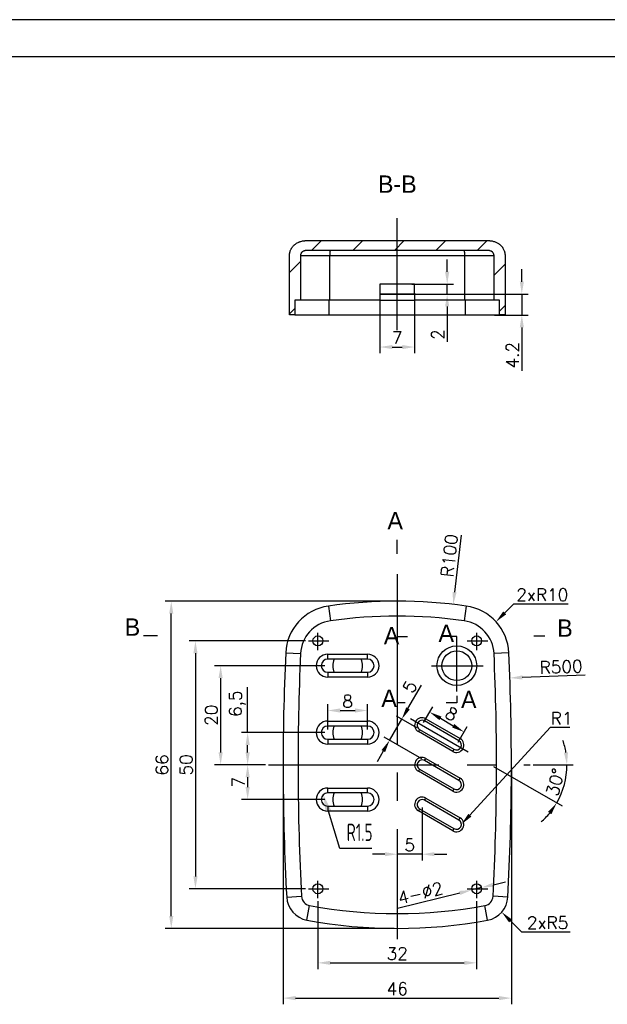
# Model space of a CAD drawing. Header units: millimetres. Extents: x 2231 to 2679, y -254 to 427.
# Tile 3 of 19: x 2352 to 2470, y -137 to 61. Entities that reach past the tile are written whole.
import ezdxf

# ---------------------------------------------------------------- set-up
doc = ezdxf.new("R2010")
doc.units = ezdxf.units.MM
doc.header["$LTSCALE"] = 1.8
doc.header["$MEASUREMENT"] = 0
doc.linetypes.add('CENTER2', pattern=[28.575, 19.05, -3.175, 3.175, -3.175])
for name, color, linetype in [('1轮廓实线层', 7, 'Continuous'), ('2细线层', 4, 'Continuous'), ('3中心线层', 1, 'CENTER2'), ('7标注层', 4, 'Continuous')]:
    doc.layers.add(name, color=color, linetype=linetype)
doc.layers.add('符号 (ISO)', color=7, linetype='Continuous', lineweight=25)
doc.styles.add('PC_TEXTSTYLE', font='ISOCP.SHX', dxfattribs={"width": 0.707, "bigfont": 'GBCBIG.SHX'})
doc.styles.get("Standard").update_dxf_attribs({"font": 'txt.shx'})
doc.styles.add('标签文本 (ISO)', font='txt')
doc.dimstyles.new('GB_RADIAL', dxfattribs={"dimtxt": 3.5, "dimasz": 3.5, "dimexe": 1, "dimexo": 0, "dimgap": 1.5, "dimtad": 1, "dimjust": 4, "dimdsep": 46, "dimtxsty": 'PC_TEXTSTYLE', "dimcen": 0, "dimclrd": 256, "dimclrt": 3, "dimadec": 0, "dimazin": 2, "dimtp": 0.1, "dimtm": 0.1, "dimtfac": 0.71, "dimtdec": 3, "dimtmove": 0, "dimatfit": 2, "dimfxl": 1, "dimtfill": 1, "dimarcsym": 0})
doc.dimstyles.new('ISO-25', dxfattribs={"dimtxt": 2.5, "dimasz": 2.5, "dimexe": 1.25, "dimexo": 0.625, "dimtad": 1, "dimtxsty": 'Standard', "dimcen": 2.5, "dimadec": 0, "dimazin": 0, "dimtfac": 1, "dimtmove": 0, "dimatfit": 3, "dimfxl": 1, "dimarcsym": 0})

# ---------------------------------------------------------------- blocks, each defined once
blk = doc.blocks.new('*D38')
at = {"layer": '7标注层', "color": 0, "lineweight": -2}
for p, q in [((2412.09, -116.48), (2412.09, -130.18)), ((2444.09, -116.48), (2444.09, -130.18)), ((2414.59, -128.93), (2441.59, -128.93))]:
    blk.add_line(p, q, dxfattribs=at)
at = {"layer": '7标注层', "color": 0}
for points in [[(2414.59, -128.51), (2414.59, -129.34), (2412.09, -128.93)], [(2441.59, -129.34), (2441.59, -128.51), (2444.09, -128.93)]]:
    blk.add_solid(points, dxfattribs=at)
at = {"layer": 'Defpoints', "color": 0}
for p in [(2412.09, -115.86), (2444.09, -115.86), (2444.09, -128.93)]:
    blk.add_point(p, dxfattribs=at)
at = {"layer": '7标注层', "color": 0, "insert": (2428.09, -127.05), "char_height": 2.5, "attachment_point": 5}
blk.add_mtext('32', dxfattribs=at)
blk = doc.blocks.new('*D39')
at = {"layer": '7标注层', "color": 0, "lineweight": -2}
for p, q in [((2405.09, -89.62), (2405.09, -137.29)), ((2451.09, -89.62), (2451.09, -137.29)), ((2407.59, -136.04), (2448.59, -136.04))]:
    blk.add_line(p, q, dxfattribs=at)
at = {"layer": '7标注层', "color": 0}
for points in [[(2407.59, -135.62), (2407.59, -136.46), (2405.09, -136.04)], [(2448.59, -136.46), (2448.59, -135.62), (2451.09, -136.04)]]:
    blk.add_solid(points, dxfattribs=at)
at = {"layer": 'Defpoints', "color": 0}
for p in [(2405.09, -88.99), (2451.09, -88.99), (2451.09, -136.04)]:
    blk.add_point(p, dxfattribs=at)
at = {"layer": '7标注层', "color": 0, "insert": (2428.09, -134.17), "char_height": 2.5, "attachment_point": 5}
blk.add_mtext('46', dxfattribs=at)
blk = doc.blocks.new('*D40')
at = {"layer": '7标注层', "color": 0, "lineweight": -2}
for p, q in [((2451.49, -56.56), (2449.74, -58.35)), ((2462.53, -56.56), (2451.49, -56.56))]:
    blk.add_line(p, q, dxfattribs=at)
at = {"layer": '7标注层', "color": 0}
blk.add_solid([(2449.44, -58.06), (2450.04, -58.64), (2447.99, -60.13)], dxfattribs=at)
at = {"layer": 'Defpoints', "color": 0}
for p in [(2447.99, -60.13), (2440.99, -67.27)]:
    blk.add_point(p, dxfattribs=at)
at = {"layer": '7标注层', "color": 0, "insert": (2457.32, -54.69), "char_height": 2.5, "attachment_point": 5}
blk.add_mtext('2xR10', dxfattribs=at)
blk = doc.blocks.new('*D41')
at = {"layer": '7标注层', "color": 0, "lineweight": -2}
for p, q in [((2453.17, -122.73), (2450.91, -120.47)), ((2462.96, -122.73), (2453.17, -122.73))]:
    blk.add_line(p, q, dxfattribs=at)
at = {"layer": '7标注层', "color": 0}
blk.add_solid([(2451.21, -120.18), (2450.62, -120.77), (2449.15, -118.7)], dxfattribs=at)
at = {"layer": 'Defpoints', "color": 0}
for p in [(2445.62, -115.18), (2449.15, -118.7)]:
    blk.add_point(p, dxfattribs=at)
at = {"layer": '7标注层', "color": 0, "insert": (2458.38, -120.85), "char_height": 2.5, "attachment_point": 5}
blk.add_mtext('2xR5', dxfattribs=at)
blk = doc.blocks.new('*D42')
at = {"layer": '7标注层', "lineweight": -2}
for p, q in [((2416.52, -105.85), (2414.21, -98.34)), ((2422.97, -105.85), (2416.52, -105.85))]:
    blk.add_line(p, q, dxfattribs=at)
at = {"layer": '7标注层'}
blk.add_solid([(2414.76, -98.17), (2413.65, -98.51), (2413.18, -94.99)], dxfattribs=at)
at = {"layer": 'Defpoints', "color": 0}
for p in [(2413.18, -94.99), (2413.6, -96.37)]:
    blk.add_point(p, dxfattribs=at)
at = {"layer": '7标注层', "color": 3, "insert": (2420.5, -102.6), "char_height": 3.5, "attachment_point": 5, "style": 'PC_TEXTSTYLE', "bg_fill": 3, "box_fill_scale": 1.25, "bg_fill_color": 257, "bg_fill_transparency": 0}
blk.add_mtext('R1.5', dxfattribs=at)
blk = doc.blocks.new('*D43')
at = {"layer": '7标注层', "color": 0, "lineweight": -2}
for p, q in [((2458.92, -81.48), (2442.71, -99.15)), ((2462.88, -81.48), (2458.92, -81.48))]:
    blk.add_line(p, q, dxfattribs=at)
at = {"layer": '7标注层', "color": 0}
blk.add_solid([(2442.41, -98.87), (2443.02, -99.43), (2441.02, -100.99)], dxfattribs=at)
at = {"layer": 'Defpoints', "color": 0}
for p in [(2441.02, -100.99), (2440.35, -101.73)]:
    blk.add_point(p, dxfattribs=at)
at = {"layer": '7标注层', "color": 0, "insert": (2461.22, -79.61), "char_height": 2.5, "attachment_point": 5}
blk.add_mtext('R1', dxfattribs=at)
blk = doc.blocks.new('*D44')
at = {"layer": '7标注层', "color": 0, "lineweight": -2}
for p, q in [((2414.1, -81.87), (2414.1, -76.78)), ((2422.09, -81.87), (2422.09, -76.78)), ((2416.6, -78.03), (2419.59, -78.03))]:
    blk.add_line(p, q, dxfattribs=at)
at = {"layer": '7标注层', "color": 0}
for points in [[(2416.6, -77.61), (2416.6, -78.45), (2414.1, -78.03)], [(2419.59, -78.45), (2419.59, -77.61), (2422.09, -78.03)]]:
    blk.add_solid(points, dxfattribs=at)
at = {"layer": 'Defpoints', "color": 0}
for p in [(2422.09, -78.03), (2414.1, -82.49), (2422.09, -82.49)]:
    blk.add_point(p, dxfattribs=at)
at = {"layer": '7标注层', "color": 0, "insert": (2418.09, -76.16), "char_height": 2.5, "attachment_point": 5}
blk.add_mtext('8', dxfattribs=at)
blk = doc.blocks.new('*D45')
at = {"layer": '7标注层', "color": 0, "lineweight": -2}
for p, q in [((2413.47, -68.99), (2391.25, -68.99)), ((2392.5, -71.49), (2392.5, -86.49)), ((2401.53, -88.99), (2391.25, -88.99))]:
    blk.add_line(p, q, dxfattribs=at)
at = {"layer": '7标注层', "color": 0}
for points in [[(2392.91, -71.49), (2392.08, -71.49), (2392.5, -68.99)], [(2392.08, -86.49), (2392.91, -86.49), (2392.5, -88.99)]]:
    blk.add_solid(points, dxfattribs=at)
at = {"layer": 'Defpoints', "color": 0}
for p in [(2414.1, -68.99), (2392.5, -88.99), (2402.15, -88.99)]:
    blk.add_point(p, dxfattribs=at)
at = {"layer": '7标注层', "color": 0, "insert": (2390.62, -78.99), "char_height": 2.5, "attachment_point": 5, "rotation": 90}
blk.add_mtext('20', dxfattribs=at)
blk = doc.blocks.new('*D46')
at = {"layer": '7标注层', "color": 0, "lineweight": -2}
for p, q in [((2401.53, -88.99), (2396.69, -88.99)), ((2397.94, -91.49), (2397.94, -93.49)), ((2413.47, -95.99), (2396.69, -95.99))]:
    blk.add_line(p, q, dxfattribs=at)
at = {"layer": '7标注层', "color": 0}
for points in [[(2398.36, -91.49), (2397.52, -91.49), (2397.94, -88.99)], [(2397.52, -93.49), (2398.36, -93.49), (2397.94, -95.99)]]:
    blk.add_solid(points, dxfattribs=at)
at = {"layer": 'Defpoints', "color": 0}
for p in [(2402.15, -88.99), (2397.94, -95.99), (2414.1, -95.99)]:
    blk.add_point(p, dxfattribs=at)
at = {"layer": '7标注层', "color": 0, "insert": (2396.06, -92.49), "char_height": 2.5, "attachment_point": 5, "rotation": 90}
blk.add_mtext('7', dxfattribs=at)
blk = doc.blocks.new('*D47')
at = {"layer": '7标注层', "color": 0, "lineweight": -2}
for p, q in [((2397.94, -82.49), (2397.94, -73.33)), ((2413.47, -82.49), (2396.69, -82.49)), ((2397.94, -86.49), (2397.94, -84.99)), ((2401.53, -88.99), (2396.69, -88.99))]:
    blk.add_line(p, q, dxfattribs=at)
at = {"layer": '7标注层', "color": 0}
for points in [[(2398.36, -84.99), (2397.52, -84.99), (2397.94, -82.49)], [(2397.52, -86.49), (2398.36, -86.49), (2397.94, -88.99)]]:
    blk.add_solid(points, dxfattribs=at)
at = {"layer": 'Defpoints', "color": 0}
for p in [(2397.94, -82.49), (2414.1, -82.49), (2402.15, -88.99)]:
    blk.add_point(p, dxfattribs=at)
at = {"layer": '7标注层', "color": 0, "insert": (2395.86, -76.66), "char_height": 2.5, "attachment_point": 5, "rotation": 90}
blk.add_mtext('6,5', dxfattribs=at)
blk = doc.blocks.new('*D48')
at = {"layer": '7标注层', "color": 0, "lineweight": -2}
for p, q in [((2430.25, -77.62), (2432.96, -72.93)), ((2432.06, -81.55), (2427.92, -79.16)), ((2426.53, -84.05), (2429, -79.78)), ((2433.05, -87.81), (2425.45, -83.43)), ((2425.28, -86.22), (2424.03, -88.38))]:
    blk.add_line(p, q, dxfattribs=at)
at = {"layer": '7标注层', "color": 0}
for points in [[(2429.89, -77.41), (2430.61, -77.83), (2429, -79.78)], [(2425.65, -86.42), (2424.92, -86.01), (2426.53, -84.05)]]:
    blk.add_solid(points, dxfattribs=at)
at = {"layer": 'Defpoints', "color": 0}
for p in [(2429, -79.78), (2432.61, -81.86), (2433.59, -88.13)]:
    blk.add_point(p, dxfattribs=at)
at = {"layer": '7标注层', "color": 0, "insert": (2430.6, -73.25), "char_height": 2.5, "attachment_point": 5, "rotation": 60}
blk.add_mtext('5', dxfattribs=at)
blk = doc.blocks.new('*D49')
at = {"layer": '7标注层', "color": 0, "lineweight": -2}
for p, q in [((2447.49, -89.3), (2461.32, -97.29)), ((2455.48, -88.99), (2463.54, -88.99))]:
    blk.add_line(p, q, dxfattribs=at)
for start, end in [(9.3492, 18.6985), (330, 0), (311.3015, 320.6508)]:
    blk.add_arc((2446.95, -88.99), 15.34, start, end, dxfattribs=at)
at = {"layer": '7标注层', "color": 0}
for points in [[(2461.67, -86.53), (2462.5, -86.47), (2462.29, -88.99)], [(2459.15, -98.95), (2458.47, -98.48), (2460.23, -96.66)]]:
    blk.add_solid(points, dxfattribs=at)
at = {"layer": 'Defpoints', "color": 0}
for p in [(2430.75, -79.64), (2442.38, -86.36), (2402.15, -88.99), (2454.86, -88.99), (2460.83, -95.51)]:
    blk.add_point(p, dxfattribs=at)
at = {"layer": '7标注层', "color": 0, "insert": (2459.96, -92.48), "char_height": 2.5, "attachment_point": 5, "rotation": 75}
blk.add_mtext('30%%d', dxfattribs=at)
blk = doc.blocks.new('*D50')
at = {"layer": '7标注层', "color": 0, "lineweight": -2}
for p, q in [((2409.57, -63.99), (2386.17, -63.99)), ((2387.42, -66.49), (2387.42, -111.49)), ((2409.57, -113.99), (2386.17, -113.99))]:
    blk.add_line(p, q, dxfattribs=at)
at = {"layer": '7标注层', "color": 0}
for points in [[(2387.84, -66.49), (2387.01, -66.49), (2387.42, -63.99)], [(2387.01, -111.49), (2387.84, -111.49), (2387.42, -113.99)]]:
    blk.add_solid(points, dxfattribs=at)
at = {"layer": 'Defpoints', "color": 0}
for p in [(2410.19, -63.99), (2387.42, -113.99), (2410.19, -113.99)]:
    blk.add_point(p, dxfattribs=at)
at = {"layer": '7标注层', "color": 0, "insert": (2385.55, -88.99), "char_height": 2.5, "attachment_point": 5, "rotation": 90}
blk.add_mtext('50', dxfattribs=at)
blk = doc.blocks.new('*D51')
at = {"layer": '7标注层', "color": 0, "lineweight": -2}
for p, q in [((2427.47, -55.99), (2381.3, -55.99)), ((2382.55, -119.49), (2382.55, -58.49)), ((2427.47, -121.99), (2381.3, -121.99))]:
    blk.add_line(p, q, dxfattribs=at)
at = {"layer": '7标注层', "color": 0}
for points in [[(2382.96, -58.49), (2382.13, -58.49), (2382.55, -55.99)], [(2382.13, -119.49), (2382.96, -119.49), (2382.55, -121.99)]]:
    blk.add_solid(points, dxfattribs=at)
at = {"layer": 'Defpoints', "color": 0}
for p in [(2382.55, -55.99), (2428.09, -55.99), (2428.09, -121.99)]:
    blk.add_point(p, dxfattribs=at)
at = {"layer": '7标注层', "color": 0, "insert": (2380.67, -88.99), "char_height": 2.5, "attachment_point": 5, "rotation": 90}
blk.add_mtext('66', dxfattribs=at)
blk = doc.blocks.new('*D52')
at = {"layer": '7标注层', "color": 0, "lineweight": -2}
for p, q in [((2433.09, -97.62), (2433.09, -108.27)), ((2425.59, -107.02), (2423.09, -107.02)), ((2428.09, -106.57), (2428.09, -108.27)), ((2433.09, -107.02), (2428.09, -107.02)), ((2435.59, -107.02), (2438.09, -107.02))]:
    blk.add_line(p, q, dxfattribs=at)
at = {"layer": '7标注层', "color": 0}
for points in [[(2425.59, -107.43), (2425.59, -106.6), (2428.09, -107.02)], [(2435.59, -106.6), (2435.59, -107.43), (2433.09, -107.02)]]:
    blk.add_solid(points, dxfattribs=at)
at = {"layer": 'Defpoints', "color": 0}
for p in [(2433.09, -96.99), (2428.09, -105.95), (2428.09, -107.02)]:
    blk.add_point(p, dxfattribs=at)
at = {"layer": '7标注层', "color": 0, "insert": (2430.59, -105.14), "char_height": 2.5, "attachment_point": 5}
blk.add_mtext('5', dxfattribs=at)
blk = doc.blocks.new('*D53')
at = {"layer": '7标注层', "color": 0, "lineweight": -2}
for p, q in [((2433.41, -80.45), (2435.24, -77.28)), ((2436.78, -79.61), (2439.38, -81.11)), ((2440.34, -84.45), (2442.17, -81.28))]:
    blk.add_line(p, q, dxfattribs=at)
at = {"layer": '7标注层', "color": 0}
for points in [[(2436.99, -79.25), (2436.57, -79.97), (2434.62, -78.36)], [(2439.17, -81.47), (2439.59, -80.75), (2441.54, -82.36)]]:
    blk.add_solid(points, dxfattribs=at)
at = {"layer": 'Defpoints', "color": 0}
for p in [(2433.09, -80.99), (2441.54, -82.36), (2440.02, -84.99)]:
    blk.add_point(p, dxfattribs=at)
at = {"layer": '7标注层', "color": 0, "insert": (2439.02, -78.73), "char_height": 2.5, "attachment_point": 5, "rotation": 330}
blk.add_mtext('8', dxfattribs=at)
blk = doc.blocks.new('*D54')
at = {"layer": '7标注层', "color": 0, "lineweight": -2}
for p, q in [((2447.49, -113.16), (2449.92, -112.56)), ((2428.15, -117.92), (2440.7, -114.83)), ((2445.07, -113.75), (2443.12, -114.23))]:
    blk.add_line(p, q, dxfattribs=at)
at = {"layer": '7标注层', "color": 0}
for points in [[(2447.39, -112.75), (2447.59, -113.56), (2445.07, -113.75)], [(2440.8, -115.23), (2440.6, -114.42), (2443.12, -114.23)]]:
    blk.add_solid(points, dxfattribs=at)
at = {"layer": 'Defpoints', "color": 0}
for p in [(2443.12, -114.23), (2445.07, -113.75)]:
    blk.add_point(p, dxfattribs=at)
at = {"layer": '7标注层', "color": 0, "insert": (2432.76, -114.85), "char_height": 2.5, "attachment_point": 5, "rotation": 13.8336}
blk.add_mtext('4-%%c2', dxfattribs=at)
blk = doc.blocks.new('*D80')
at = {"layer": '7标注层', "color": 0, "lineweight": -2}
for p, q in [((2424.59, 6.37), (2424.59, -5.97)), ((2431.59, 6.15), (2431.59, -5.97)), ((2427.09, -4.72), (2429.09, -4.72))]:
    blk.add_line(p, q, dxfattribs=at)
at = {"layer": '7标注层', "color": 0}
for points in [[(2427.09, -4.31), (2427.09, -5.14), (2424.59, -4.72)], [(2429.09, -5.14), (2429.09, -4.31), (2431.59, -4.72)]]:
    blk.add_solid(points, dxfattribs=at)
at = {"layer": 'Defpoints', "color": 0}
for p in [(2424.59, 7), (2431.59, 6.77), (2431.59, -4.72)]:
    blk.add_point(p, dxfattribs=at)
at = {"layer": '7标注层', "color": 0, "insert": (2428.09, -2.85), "char_height": 2.5, "attachment_point": 5}
blk.add_mtext('7', dxfattribs=at)
blk = doc.blocks.new('*D81')
at = {"layer": '7标注层', "color": 0, "lineweight": -2}
for p, q in [((2438.15, 10.46), (2438.15, 12.96)), ((2431.04, 7.96), (2439.4, 7.96)), ((2438.15, 5.97), (2438.15, 7.96)), ((2432.22, 5.97), (2439.4, 5.97)), ((2438.15, 3.47), (2438.15, -3.66))]:
    blk.add_line(p, q, dxfattribs=at)
at = {"layer": '7标注层', "color": 0}
for points in [[(2437.73, 10.46), (2438.57, 10.46), (2438.15, 7.96)], [(2438.57, 3.47), (2437.73, 3.47), (2438.15, 5.97)]]:
    blk.add_solid(points, dxfattribs=at)
at = {"layer": 'Defpoints', "color": 0}
for p in [(2430.42, 7.96), (2438.15, 7.96), (2431.59, 5.97)]:
    blk.add_point(p, dxfattribs=at)
at = {"layer": '7标注层', "color": 0, "insert": (2436.27, -2.2), "char_height": 2.5, "attachment_point": 5, "rotation": 90}
blk.add_mtext('2', dxfattribs=at)
blk = doc.blocks.new('*D82')
at = {"layer": '7标注层', "color": 0, "lineweight": -2}
for p, q in [((2453.19, 8.46), (2453.19, 10.96)), ((2431.11, 5.96), (2454.44, 5.96)), ((2453.19, 5.96), (2453.19, 1.74)), ((2447.72, 1.74), (2454.44, 1.74)), ((2453.19, -0.76), (2453.19, -9.51))]:
    blk.add_line(p, q, dxfattribs=at)
at = {"layer": '7标注层', "color": 0}
for points in [[(2452.78, 8.46), (2453.61, 8.46), (2453.19, 5.96)], [(2453.61, -0.76), (2452.78, -0.76), (2453.19, 1.74)]]:
    blk.add_solid(points, dxfattribs=at)
at = {"layer": 'Defpoints', "color": 0}
for p in [(2430.49, 5.96), (2447.1, 1.74), (2453.19, 1.74)]:
    blk.add_point(p, dxfattribs=at)
at = {"layer": '7标注层', "color": 0, "insert": (2451.32, -6.38), "char_height": 2.5, "attachment_point": 5, "rotation": 90}
blk.add_mtext('4.2', dxfattribs=at)

msp = doc.modelspace()

# ---------------------------------------------------------------- hatches: boundary and pattern name
at = {"layer": '1轮廓实线层'}
h = msp.add_hatch(dxfattribs=at)
h.set_pattern_fill('ANSI31', color=256, scale=1.86, angle=360, style=0)
h.set_pattern_definition([(45, (2200.9694, -278.6156), (-4.17582, 4.17582), [])])
edge = h.paths.add_edge_path(flags=0)
edge.add_line((2449.814, 13.744), (2449.814, 1.744))
edge.add_line((2449.814, 1.744), (2448.719, 1.744))
edge.add_line((2448.719, 1.744), (2448.719, 4.744))
edge.add_line((2448.719, 4.744), (2447.595, 4.744))
edge.add_line((2447.595, 4.744), (2447.595, 13.744))
edge.add_spline(control_points=[(2447.595, 13.744), (2447.595, 13.762), (2447.594, 13.78), (2447.592, 13.816), (2447.591, 13.834), (2447.584, 13.887), (2447.571, 13.957), (2447.55, 14.025), (2447.531, 14.075), (2447.524, 14.091), (2447.509, 14.124), (2447.502, 14.14), (2447.461, 14.219), (2447.421, 14.278), (2447.364, 14.347), (2447.352, 14.36), (2447.327, 14.386), (2447.29, 14.425), (2447.223, 14.483), (2447.165, 14.524), (2447.12, 14.554), (2447.105, 14.563), (2447.074, 14.581), (2447.058, 14.59), (2446.979, 14.631), (2446.914, 14.658), (2446.829, 14.685), (2446.812, 14.69), (2446.778, 14.7), (2446.76, 14.704), (2446.708, 14.717), (2446.673, 14.723), (2446.568, 14.739), (2446.497, 14.744), (2446.426, 14.744)], knot_values=[0, 0, 0, 0, 0.03125, 0.03125, 0.0625, 0.0625, 0.125, 0.1875, 0.1875, 0.21875, 0.21875, 0.25, 0.25, 0.375, 0.375, 0.40625, 0.40625, 0.4375, 0.5, 0.5625, 0.5625, 0.59375, 0.59375, 0.625, 0.625, 0.75, 0.75, 0.78125, 0.78125, 0.8125, 0.8125, 0.875, 0.875, 1, 1, 1, 1], degree=3, periodic=0)
edge.add_line((2446.426, 14.744), (2409.763, 14.744))
edge.add_spline(control_points=[(2409.763, 14.744), (2409.727, 14.744), (2409.692, 14.743), (2409.638, 14.739), (2409.621, 14.737), (2409.585, 14.733), (2409.567, 14.731), (2409.479, 14.718), (2409.41, 14.702), (2409.276, 14.658), (2409.21, 14.631), (2409.083, 14.565), (2409.023, 14.526), (2408.939, 14.46), (2408.913, 14.437), (2408.874, 14.399), (2408.861, 14.386), (2408.837, 14.36), (2408.825, 14.347), (2408.768, 14.278), (2408.728, 14.22), (2408.687, 14.141), (2408.68, 14.125), (2408.665, 14.092), (2408.658, 14.075), (2408.645, 14.042), (2408.639, 14.025), (2408.629, 13.99), (2408.624, 13.973), (2408.603, 13.887), (2408.594, 13.816), (2408.594, 13.744)], knot_values=[0, 0, 0, 0, 0.0625, 0.0625, 0.09375, 0.09375, 0.125, 0.125, 0.25, 0.25, 0.375, 0.375, 0.5, 0.5, 0.5625, 0.5625, 0.59375, 0.59375, 0.625, 0.625, 0.75, 0.75, 0.78125, 0.78125, 0.8125, 0.8125, 0.84375, 0.84375, 0.875, 0.875, 1, 1, 1, 1], degree=3, periodic=0)
edge.add_line((2408.594, 13.744), (2408.594, 4.744))
edge.add_line((2408.594, 4.744), (2407.47, 4.744))
edge.add_line((2407.47, 4.744), (2407.47, 1.744))
edge.add_line((2407.47, 1.744), (2406.374, 1.744))
edge.add_line((2406.374, 1.744), (2406.374, 13.744))
edge.add_spline(control_points=[(2406.374, 13.744), (2406.374, 13.849), (2406.38, 13.954), (2406.398, 14.111), (2406.41, 14.189), (2406.424, 14.267), (2406.435, 14.319), (2406.44, 14.346), (2406.47, 14.475), (2406.5, 14.576), (2406.57, 14.774), (2406.611, 14.871), (2406.68, 15.013), (2406.716, 15.083), (2406.756, 15.152), (2406.776, 15.186), (2406.783, 15.198), (2406.797, 15.22), (2406.804, 15.232), (2406.867, 15.332), (2406.928, 15.418), (2407.059, 15.583), (2407.128, 15.661), (2407.238, 15.774), (2407.276, 15.811), (2407.334, 15.865), (2407.354, 15.882), (2407.394, 15.917), (2407.414, 15.934), (2407.515, 16.019), (2407.599, 16.081), (2407.771, 16.198), (2407.86, 16.252), (2408.042, 16.352), (2408.136, 16.397), (2408.28, 16.46), (2408.328, 16.48), (2408.427, 16.517), (2408.477, 16.535), (2408.627, 16.585), (2408.728, 16.613), (2408.931, 16.662), (2409.033, 16.681), (2409.24, 16.713), (2409.343, 16.725), (2409.5, 16.737), (2409.578, 16.741), (2409.657, 16.743), (2409.71, 16.744), (2409.736, 16.744), (2409.763, 16.744)], knot_values=[0, 0, 0, 0, 0.0625, 0.0625, 0.09375, 0.109375, 0.109375, 0.125, 0.125, 0.1875, 0.1875, 0.25, 0.25, 0.28125, 0.296875, 0.296875, 0.3046875, 0.3046875, 0.3125, 0.3125, 0.375, 0.375, 0.4375, 0.4375, 0.46875, 0.46875, 0.484375, 0.484375, 0.5, 0.5, 0.5625, 0.5625, 0.625, 0.625, 0.6875, 0.6875, 0.71875, 0.71875, 0.75, 0.75, 0.8125, 0.8125, 0.875, 0.875, 0.9375, 0.9375, 0.96875, 0.984375, 0.984375, 1, 1, 1, 1], degree=3, periodic=0)
edge.add_line((2409.763, 16.744), (2412.094, 16.744))
edge.add_line((2412.094, 16.744), (2444.094, 16.744))
edge.add_line((2444.094, 16.744), (2446.426, 16.744))
edge.add_spline(control_points=[(2446.426, 16.744), (2446.452, 16.744), (2446.479, 16.744), (2446.531, 16.743), (2446.558, 16.743), (2446.637, 16.74), (2446.689, 16.737), (2446.847, 16.725), (2446.951, 16.713), (2447.157, 16.681), (2447.26, 16.661), (2447.464, 16.612), (2447.565, 16.584), (2447.766, 16.517), (2447.864, 16.48), (2448.056, 16.396), (2448.15, 16.35), (2448.334, 16.249), (2448.423, 16.195), (2448.554, 16.106), (2448.597, 16.075), (2448.681, 16.011), (2448.722, 15.978), (2448.843, 15.877), (2448.92, 15.806), (2449.066, 15.656), (2449.152, 15.558), (2449.232, 15.453), (2449.264, 15.411), (2449.28, 15.389), (2449.325, 15.324), (2449.354, 15.28), (2449.438, 15.147), (2449.488, 15.055), (2449.58, 14.867), (2449.62, 14.77), (2449.664, 14.646), (2449.672, 14.621), (2449.688, 14.571), (2449.696, 14.545), (2449.718, 14.469), (2449.732, 14.419), (2449.767, 14.265), (2449.785, 14.162), (2449.808, 13.955), (2449.814, 13.85), (2449.814, 13.744)], knot_values=[0, 0, 0, 0, 0.015625, 0.015625, 0.03125, 0.03125, 0.0625, 0.0625, 0.125, 0.125, 0.1875, 0.1875, 0.25, 0.25, 0.3125, 0.3125, 0.375, 0.375, 0.4375, 0.4375, 0.46875, 0.46875, 0.5, 0.5, 0.5625, 0.5625, 0.625, 0.640625, 0.640625, 0.65625, 0.65625, 0.6875, 0.6875, 0.75, 0.75, 0.8125, 0.8125, 0.828125, 0.828125, 0.84375, 0.84375, 0.875, 0.875, 0.9375, 0.9375, 1, 1, 1, 1], degree=3, periodic=0)

# ---------------------------------------------------------------- linework, layer by layer
for p, q in [((2428.094, -46.426), (2428.094, -43.638)), ((2428.094, -61.188), (2428.094, -63.119)), ((2379.76, -62.992), (2376.968, -62.992)), ((2428.094, -63.119), (2430.138, -63.119)), ((2440.094, -63.119), (2438.767, -63.119)), ((2440.094, -64.483), (2440.094, -63.119)), ((2455.641, -62.992), (2457.849, -62.992)), ((2440.094, -75.083), (2440.094, -76.484)), ((2429.701, -76.484), (2428.094, -76.484)), ((2428.094, -76.484), (2428.094, -80.129)), ((2440.094, -76.484), (2437.933, -76.484))]:
    msp.add_line(p, q)
for p, q in [((2671.596, 53.803), (2271.096, 53.803)), ((2409.763, 16.744), (2412.094, 16.744)), ((2412.094, 16.744), (2444.094, 16.744)), ((2444.094, 16.744), (2446.426, 16.744)), ((2446.426, 14.744), (2409.763, 14.744)), ((2406.374, 1.744), (2406.374, 13.744)), ((2408.594, 13.744), (2414.483, 13.744)), ((2408.594, 13.744), (2408.594, 4.744)), ((2414.483, 13.744), (2441.706, 13.744)), ((2414.483, 4.744), (2414.483, 13.744)), ((2441.706, 4.744), (2441.706, 13.744)), ((2441.706, 13.744), (2447.595, 13.744)), ((2447.595, 4.744), (2447.595, 13.744)), ((2449.814, 13.744), (2449.814, 1.744)), ((2424.594, 7.964), (2424.594, 5.964)), ((2431.594, 5.964), (2431.594, 7.964)), ((2431.594, 5.97), (2424.594, 5.97)), ((2424.594, 5.964), (2431.594, 5.964)), ((2408.594, 4.744), (2407.47, 4.744)), ((2407.47, 4.744), (2407.47, 1.744)), ((2414.483, 4.744), (2408.594, 4.744)), ((2414.344, 1.744), (2414.344, 4.744)), ((2424.594, 4.744), (2414.483, 4.744)), ((2424.594, 4.744), (2431.594, 4.744)), ((2441.706, 4.744), (2431.594, 4.744)), ((2447.595, 4.744), (2441.706, 4.744)), ((2441.845, 1.744), (2441.845, 4.744)), ((2448.719, 4.744), (2447.595, 4.744)), ((2448.719, 1.744), (2448.719, 4.744)), ((2407.47, 1.744), (2406.374, 1.744)), ((2407.47, 1.744), (2414.344, 1.744)), ((2414.344, 1.744), (2441.845, 1.744)), ((2441.845, 1.744), (2448.719, 1.744)), ((2449.814, 1.744), (2448.719, 1.744)), ((2414.205, -56.962), (2414.622, -59.933)), ((2441.983, -56.962), (2441.567, -59.933)), ((2405.604, -66.413), (2408.601, -66.549)), ((2414.096, -67.667), (2414.096, -66.667)), ((2414.096, -66.667), (2422.093, -66.667)), ((2422.093, -67.667), (2422.093, -66.667)), ((2450.584, -66.413), (2447.587, -66.549)), ((2422.093, -67.667), (2414.096, -67.667)), ((2414.096, -70.318), (2422.093, -70.318)), ((2414.096, -70.318), (2414.096, -71.318)), ((2422.093, -71.318), (2414.096, -71.318)), ((2422.093, -70.318), (2422.093, -71.318)), ((2414.096, -81.167), (2414.096, -80.167)), ((2414.096, -80.167), (2422.093, -80.167)), ((2422.093, -81.167), (2414.096, -81.167)), ((2422.093, -81.167), (2422.093, -80.167)), ((2433.594, -80.126), (2433.844, -79.693)), ((2440.523, -84.126), (2433.594, -80.126)), ((2433.844, -79.693), (2440.773, -83.693)), ((2432.594, -81.858), (2432.344, -82.291)), ((2439.273, -86.291), (2432.344, -82.291)), ((2432.594, -81.858), (2439.523, -85.858)), ((2414.096, -83.818), (2422.093, -83.818)), ((2414.096, -83.818), (2414.096, -84.818)), ((2422.093, -84.818), (2414.096, -84.818)), ((2422.093, -83.818), (2422.093, -84.818)), ((2440.523, -84.126), (2440.773, -83.693)), ((2439.523, -85.858), (2439.273, -86.291)), ((2433.594, -88.126), (2433.844, -87.693)), ((2440.523, -92.126), (2433.594, -88.126)), ((2433.844, -87.693), (2440.773, -91.693)), ((2432.594, -89.858), (2432.344, -90.291)), ((2439.273, -94.291), (2432.344, -90.291)), ((2432.594, -89.858), (2439.523, -93.858)), ((2440.523, -92.126), (2440.773, -91.693)), ((2414.096, -93.667), (2422.093, -93.667)), ((2414.096, -94.667), (2414.096, -93.667)), ((2422.093, -94.667), (2414.096, -94.667)), ((2422.093, -94.667), (2422.093, -93.667)), ((2439.523, -93.858), (2439.273, -94.291)), ((2433.594, -96.126), (2433.844, -95.693)), ((2440.523, -100.126), (2433.594, -96.126)), ((2433.844, -95.693), (2440.773, -99.693)), ((2414.096, -97.318), (2422.093, -97.318)), ((2414.096, -97.318), (2414.096, -98.318)), ((2422.093, -98.318), (2414.096, -98.318)), ((2422.093, -97.318), (2422.093, -98.318)), ((2432.594, -97.858), (2432.344, -98.291)), ((2439.273, -102.291), (2432.344, -98.291)), ((2432.594, -97.858), (2439.523, -101.858)), ((2440.523, -100.126), (2440.773, -99.693)), ((2439.523, -101.858), (2439.273, -102.291)), ((2405.807, -115.672), (2408.802, -115.512)), ((2450.382, -115.672), (2447.386, -115.512)), ((2409.889, -120.321), (2410.435, -117.371)), ((2446.299, -120.321), (2445.753, -117.371))]:
    msp.add_line(p, q, dxfattribs=at)
for centre, radius in [((2412.094, -63.992), 1), ((2444.094, -63.992), 1), ((2440.094, -68.992), 4), ((2440.094, -68.992), 3), ((2412.094, -113.992), 1), ((2444.094, -113.992), 1)]:
    msp.add_circle(centre, radius, dxfattribs=at)
for centre, radius, start, end in [((2415.594, -66.865), 10, 97.98363, 177.41172), ((2428.094, -155.992), 100, 82.01637, 97.98363), ((2440.595, -66.865), 10, 2.58828, 82.01637), ((2428.094, -155.992), 97, 82.01637, 97.98363), ((2415.594, -66.865), 7, 97.98363, 177.41172), ((2440.595, -66.865), 7, 2.58828, 82.01637), ((2905.094, -88.992), 500, 177.41172, 183.05867), ((2905.094, -88.992), 497, 177.41172, 183.05867), ((2414.096, -68.992), 2.325, 90, 270), ((2422.093, -68.992), 2.325, 270, 90), ((1951.094, -88.992), 497, 356.94133, 2.58828), ((1951.094, -88.992), 500, 356.94133, 2.58828), ((2414.096, -68.992), 1.325, 90, 270), ((2418.094, -68.992), 3, 153.78122, 206.21878), ((2418.094, -68.992), 3, 333.78122, 26.21878), ((2422.093, -68.992), 1.325, 270, 90), ((2414.096, -82.492), 2.325, 90, 270), ((2414.096, -82.492), 1.325, 90, 270), ((2418.094, -82.492), 3, 153.78122, 206.21878), ((2418.094, -82.492), 3, 333.78122, 26.21878), ((2422.093, -82.492), 2.325, 270, 90), ((2422.093, -82.492), 1.325, 270, 90), ((2433.094, -80.992), 1.5, 60, 240), ((2433.094, -80.992), 1, 60, 240), ((2440.023, -84.992), 1.5, 240, 60), ((2440.023, -84.992), 1, 240, 60), ((2433.094, -88.992), 1.5, 60, 240), ((2433.094, -88.992), 1, 60, 240), ((2440.023, -92.992), 1.5, 240, 60), ((2440.023, -92.992), 1, 240, 60), ((2414.096, -95.992), 2.325, 90, 270), ((2414.096, -95.992), 1.325, 90, 270), ((2418.094, -95.992), 3, 153.78122, 206.21878), ((2418.094, -95.992), 3, 333.78122, 26.21878), ((2422.093, -95.992), 2.325, 270, 90), ((2422.093, -95.992), 1.325, 270, 90), ((2433.094, -96.992), 1.5, 60, 240), ((2433.094, -96.992), 1, 60, 240), ((2440.023, -100.992), 1.5, 240, 60), ((2440.023, -100.992), 1, 240, 60), ((2410.8, -115.405), 5, 183.05867, 259.51076), ((2410.8, -115.405), 2, 183.05867, 259.51076), ((2445.389, -115.405), 2, 280.48924, 356.94133), ((2445.389, -115.405), 5, 280.48924, 356.94133), ((2428.094, -21.992), 97, 259.51076, 280.48924), ((2428.094, -21.992), 100, 259.51076, 280.48924)]:
    msp.add_arc(centre, radius, start, end, dxfattribs=at)
for centre, major_axis, ratio, start_param, end_param in [((2414.622, 13.744), (0, -1), 0.1388902, 3.1415927, 4.712389), ((2441.567, 13.744), (0, -1), 0.1388902, 1.5707963, 3.1415927), ((2428.094, 6.938), (98, 0), 0.0104724, 1.5350744, 1.6065182)]:
    msp.add_ellipse(centre, major_axis=major_axis, ratio=ratio, start_param=start_param, end_param=end_param, dxfattribs=at)
for points, knots in [([(2406.374, 13.744), (2406.374, 13.849), (2406.38, 13.954), (2406.398, 14.111), (2406.41, 14.189), (2406.424, 14.267), (2406.435, 14.319), (2406.44, 14.346), (2406.47, 14.475), (2406.5, 14.576), (2406.57, 14.774), (2406.611, 14.871), (2406.68, 15.013), (2406.716, 15.083), (2406.756, 15.152), (2406.776, 15.186), (2406.783, 15.198), (2406.797, 15.22), (2406.804, 15.232), (2406.867, 15.332), (2406.928, 15.418), (2407.059, 15.583), (2407.128, 15.661), (2407.238, 15.774), (2407.276, 15.811), (2407.334, 15.865), (2407.354, 15.882), (2407.394, 15.917), (2407.414, 15.934), (2407.515, 16.019), (2407.599, 16.081), (2407.771, 16.198), (2407.86, 16.252), (2408.042, 16.352), (2408.136, 16.397), (2408.28, 16.46), (2408.328, 16.48), (2408.427, 16.517), (2408.477, 16.535), (2408.627, 16.585), (2408.728, 16.613), (2408.931, 16.662), (2409.033, 16.681), (2409.24, 16.713), (2409.343, 16.725), (2409.5, 16.737), (2409.578, 16.741), (2409.657, 16.743), (2409.71, 16.744), (2409.736, 16.744), (2409.763, 16.744)], [0, 0, 0, 0, 0.0625, 0.0625, 0.09375, 0.109375, 0.109375, 0.125, 0.125, 0.1875, 0.1875, 0.25, 0.25, 0.28125, 0.296875, 0.296875, 0.3046875, 0.3046875, 0.3125, 0.3125, 0.375, 0.375, 0.4375, 0.4375, 0.46875, 0.46875, 0.484375, 0.484375, 0.5, 0.5, 0.5625, 0.5625, 0.625, 0.625, 0.6875, 0.6875, 0.71875, 0.71875, 0.75, 0.75, 0.8125, 0.8125, 0.875, 0.875, 0.9375, 0.9375, 0.96875, 0.984375, 0.984375, 1, 1, 1, 1]), ([(2446.426, 16.744), (2446.452, 16.744), (2446.479, 16.744), (2446.531, 16.743), (2446.558, 16.743), (2446.637, 16.74), (2446.689, 16.737), (2446.847, 16.725), (2446.951, 16.713), (2447.157, 16.681), (2447.26, 16.661), (2447.464, 16.612), (2447.565, 16.584), (2447.766, 16.517), (2447.864, 16.48), (2448.056, 16.396), (2448.15, 16.35), (2448.334, 16.249), (2448.423, 16.195), (2448.554, 16.106), (2448.597, 16.075), (2448.681, 16.011), (2448.722, 15.978), (2448.843, 15.877), (2448.92, 15.806), (2449.066, 15.656), (2449.152, 15.558), (2449.232, 15.453), (2449.264, 15.411), (2449.28, 15.389), (2449.325, 15.324), (2449.354, 15.28), (2449.438, 15.147), (2449.488, 15.055), (2449.58, 14.867), (2449.62, 14.77), (2449.664, 14.646), (2449.672, 14.621), (2449.688, 14.571), (2449.696, 14.545), (2449.718, 14.469), (2449.732, 14.419), (2449.767, 14.265), (2449.785, 14.162), (2449.808, 13.955), (2449.814, 13.85), (2449.814, 13.744)], [0, 0, 0, 0, 0.015625, 0.015625, 0.03125, 0.03125, 0.0625, 0.0625, 0.125, 0.125, 0.1875, 0.1875, 0.25, 0.25, 0.3125, 0.3125, 0.375, 0.375, 0.4375, 0.4375, 0.46875, 0.46875, 0.5, 0.5, 0.5625, 0.5625, 0.625, 0.640625, 0.640625, 0.65625, 0.65625, 0.6875, 0.6875, 0.75, 0.75, 0.8125, 0.8125, 0.828125, 0.828125, 0.84375, 0.84375, 0.875, 0.875, 0.9375, 0.9375, 1, 1, 1, 1]), ([(2409.763, 14.744), (2409.727, 14.744), (2409.692, 14.743), (2409.638, 14.739), (2409.621, 14.737), (2409.585, 14.733), (2409.567, 14.731), (2409.479, 14.718), (2409.41, 14.702), (2409.276, 14.658), (2409.21, 14.631), (2409.083, 14.565), (2409.023, 14.526), (2408.939, 14.46), (2408.913, 14.437), (2408.874, 14.399), (2408.861, 14.386), (2408.837, 14.36), (2408.825, 14.347), (2408.768, 14.278), (2408.728, 14.22), (2408.687, 14.141), (2408.68, 14.125), (2408.665, 14.092), (2408.658, 14.075), (2408.645, 14.042), (2408.639, 14.025), (2408.629, 13.99), (2408.624, 13.973), (2408.603, 13.887), (2408.594, 13.816), (2408.594, 13.744)], [0, 0, 0, 0, 0.0625, 0.0625, 0.09375, 0.09375, 0.125, 0.125, 0.25, 0.25, 0.375, 0.375, 0.5, 0.5, 0.5625, 0.5625, 0.59375, 0.59375, 0.625, 0.625, 0.75, 0.75, 0.78125, 0.78125, 0.8125, 0.8125, 0.84375, 0.84375, 0.875, 0.875, 1, 1, 1, 1]), ([(2447.595, 13.744), (2447.595, 13.762), (2447.594, 13.78), (2447.592, 13.816), (2447.591, 13.834), (2447.584, 13.887), (2447.571, 13.957), (2447.55, 14.025), (2447.531, 14.075), (2447.524, 14.091), (2447.509, 14.124), (2447.502, 14.14), (2447.461, 14.219), (2447.421, 14.278), (2447.364, 14.347), (2447.352, 14.36), (2447.327, 14.386), (2447.29, 14.425), (2447.223, 14.483), (2447.165, 14.524), (2447.12, 14.554), (2447.105, 14.563), (2447.074, 14.581), (2447.058, 14.59), (2446.979, 14.631), (2446.914, 14.658), (2446.829, 14.685), (2446.812, 14.69), (2446.778, 14.7), (2446.76, 14.704), (2446.708, 14.717), (2446.673, 14.723), (2446.568, 14.739), (2446.497, 14.744), (2446.426, 14.744)], [0, 0, 0, 0, 0.03125, 0.03125, 0.0625, 0.0625, 0.125, 0.1875, 0.1875, 0.21875, 0.21875, 0.25, 0.25, 0.375, 0.375, 0.40625, 0.40625, 0.4375, 0.5, 0.5625, 0.5625, 0.59375, 0.59375, 0.625, 0.625, 0.75, 0.75, 0.78125, 0.78125, 0.8125, 0.8125, 0.875, 0.875, 1, 1, 1, 1])]:
    msp.add_open_spline(points, degree=3, knots=knots, dxfattribs=at)
at = {"layer": '2细线层'}
msp.add_line((2679.096, 61.303), (2233.596, 61.303), dxfattribs=at)
at = {"layer": '3中心线层'}
for p, q in [((2428.094, -1.332), (2428.094, 21.284)), ((2428.094, -50.505), (2428.094, -124.17)), ((2412.094, -65.857), (2412.094, -62.357)), ((2444.094, -65.857), (2444.094, -62.357)), ((2410.191, -63.992), (2414.325, -63.992)), ((2440.094, -74.23), (2440.094, -63.965)), ((2442.191, -63.992), (2446.325, -63.992)), ((2434.985, -68.992), (2445.428, -68.992)), ((2430.748, -79.637), (2442.384, -86.356)), ((2402.151, -88.992), (2454.857, -88.992)), ((2412.094, -115.857), (2412.094, -112.357)), ((2444.094, -115.857), (2444.094, -112.357)), ((2410.191, -113.992), (2414.325, -113.992)), ((2442.191, -113.992), (2446.325, -113.992))]:
    msp.add_line(p, q, dxfattribs=at)
at = {"layer": '7标注层'}
for p, q in [((2440.948, -42.658), (2439.645, -54.145)), ((2465.962, -70.925), (2453.285, -71.37))]:
    msp.add_line(p, q, dxfattribs=at)
for points in [[(2439.231, -54.098), (2440.059, -54.192), (2439.364, -56.629)], [(2453.271, -70.954), (2453.3, -71.787), (2450.787, -71.458)]]:
    msp.add_solid(points, dxfattribs=at)

# ---------------------------------------------------------------- texts
at = {"layer": '7标注层', "char_height": 2.5, "attachment_point": 5}
for s, insert, rotation in [('R100', (2438.592, -46.794), 83.52953), ('R500', (2461.107, -69.22), 2.00973)]:
    msp.add_mtext(s, dxfattribs=dict(at, insert=insert, rotation=rotation))
at = {"layer": '符号 (ISO)', "char_height": 3.5, "attachment_point": 7, "style": '标签文本 (ISO)'}
for s, insert in [('B-B', (2424.203, 26.384)), ('A', (2426.114, -41.487)), ('B', (2373.17, -62.951)), ('B', (2460.328, -63.158)), ('A', (2425.379, -64.692)), ('A', (2436.405, -64.202)), ('A', (2424.889, -77.31)), ('A', (2440.937, -77.555))]:
    msp.add_mtext(s, dxfattribs=dict(at, insert=insert))

# ---------------------------------------------------------------- dimensions: what is measured, and where the dimension line sits
at = {"layer": '7标注层'}
for base, p1, p2, angle, text, override, picture, middle in [((2438.149, 7.964), (2431.594, 5.97), (2430.418, 7.964), 90, '2', {"dimgap": 0.625, "dimtad": 1, "dimdec": 2, "dimlfac": 1, "dimpost": '<>', "dimse1": 0, "dimse2": 0, "dimsd1": 0, "dimsd2": 0, "dimtofl": 1}, '*D81', (2438.149, -2.199)), ((2428.999, -79.782), (2433.594, -88.126), (2432.605, -81.865), 60, '5', {"dimgap": 0.625, "dimtad": 1, "dimjust": 0, "dimdec": 2, "dimlfac": 1, "dimpost": '<>', "dimse1": 0, "dimse2": 0, "dimsd1": 0, "dimsd2": 0, "dimtofl": 1}, '*D48', (2432.228, -74.189))]:
    dim = msp.add_linear_dim(base=base, p1=p1, p2=p2, angle=angle, text=text, dimstyle='ISO-25', override=override, dxfattribs=at)
    dim.commit()
    dim.dimension.update_dxf_attribs({"geometry": picture, "text_midpoint": middle, "dimtype": 160})
dim = msp.add_linear_dim(base=(2453.194, 1.744), p1=(2430.487, 5.964), p2=(2447.095, 1.744), angle=90, text='4.2', dimstyle='ISO-25', override={"dimgap": 0.625, "dimtad": 1, "dimjust": 0, "dimdec": 2, "dimlfac": 1, "dimpost": '<>', "dimse1": 0, "dimse2": 0, "dimsd1": 0, "dimsd2": 0, "dimtofl": 1}, dxfattribs=at)
dim.commit()
dim.dimension.update_dxf_attribs({"geometry": '*D82', "text_midpoint": (2451.319, -6.381)})
dim = msp.add_linear_dim(base=(2431.594, -4.723), p1=(2424.594, 6.999), p2=(2431.594, 6.774), dimstyle='ISO-25', override={"dimpost": '<>'}, dxfattribs=at)
dim.commit()
dim.dimension.update_dxf_attribs({"geometry": '*D80', "text_midpoint": (2428.094, -2.848)})
for center, mpoint, text, override, picture, middle in [((2440.991, -67.273), (2447.991, -60.134), '2x<>', {"dimgap": 0.625, "dimtad": 1, "dimtih": 1, "dimtoh": 1, "dimdec": 2, "dimlfac": 1, "dimpost": '', "dimcen": 0, "dimse1": 0, "dimse2": 0, "dimsd1": 0, "dimsd2": 0, "dimtix": 0, "dimtofl": 0, "dimatfit": 3, "dimtvp": 0.1}, '*D40', (2450.83, -57.239)), ((2445.617, -115.176), (2449.146, -118.704), '2xR5', {"dimgap": 0.625, "dimtad": 1, "dimtih": 1, "dimtoh": 1, "dimdec": 2, "dimlfac": 1, "dimpost": '<>', "dimcen": 0, "dimse1": 0, "dimse2": 0, "dimsd1": 0, "dimsd2": 0, "dimtix": 0, "dimtofl": 0, "dimatfit": 3, "dimtvp": 0.1}, '*D41', (2453.173, -122.729))]:
    dim = msp.add_radius_dim(center=center, mpoint=mpoint, text=text, dimstyle='ISO-25', override=override, dxfattribs=at)
    dim.commit()
    dim.dimension.update_dxf_attribs({"geometry": picture, "text_midpoint": middle, "dimtype": 164})
dim = msp.add_linear_dim(base=(2387.424, -113.992), p1=(2410.191, -63.992), p2=(2410.191, -113.992), angle=90, dimstyle='ISO-25', dxfattribs=at)
dim.commit()
dim.dimension.update_dxf_attribs({"geometry": '*D50', "text_midpoint": (2387.424, -88.992), "dimtype": 160})
for base, p1, p2, angle, picture, middle in [((2392.496, -88.992), (2414.096, -68.992), (2402.151, -88.992), 90, '*D45', (2390.621, -78.992)), ((2397.939, -82.492), (2402.151, -88.992), (2414.096, -82.492), 90, '*D47', (2395.855, -76.659)), ((2441.543, -82.358), (2433.094, -80.992), (2440.023, -84.992), 330, '*D53', (2439.017, -78.734))]:
    dim = msp.add_linear_dim(base=base, p1=p1, p2=p2, angle=angle, dimstyle='ISO-25', dxfattribs=at)
    dim.commit()
    dim.dimension.update_dxf_attribs({"geometry": picture, "text_midpoint": middle})
dim = msp.add_linear_dim(base=(2422.093, -78.032), p1=(2414.096, -82.492), p2=(2422.093, -82.492), dimstyle='ISO-25', dxfattribs=at)
dim.commit()
dim.dimension.update_dxf_attribs({"geometry": '*D44', "text_midpoint": (2418.094, -76.157)})
dim = msp.add_radius_dim(center=(2440.347, -101.729), mpoint=(2441.023, -100.992), dimstyle='ISO-25', override={"dimtih": 1, "dimtoh": 1, "dimcen": 0, "dimtofl": 0}, dxfattribs=at)
dim.commit()
dim.dimension.update_dxf_attribs({"geometry": '*D43', "text_midpoint": (2458.925, -81.485), "dimtype": 164})
for base, p1, p2, picture, middle in [((2451.094, -136.04), (2405.094, -88.992), (2451.094, -88.992), '*D39', (2428.094, -136.04)), ((2444.094, -128.926), (2412.094, -115.857), (2444.094, -115.857), '*D38', (2428.094, -128.926))]:
    dim = msp.add_linear_dim(base=base, p1=p1, p2=p2, dimstyle='ISO-25', dxfattribs=at)
    dim.commit()
    dim.dimension.update_dxf_attribs({"geometry": picture, "text_midpoint": middle, "dimtype": 160})
dim = msp.add_diameter_dim_2p(p1=(2445.065, -113.753), p2=(2443.123, -114.232), text='4-<>', dimstyle='ISO-25', dxfattribs=at)
dim.commit()
dim.dimension.update_dxf_attribs({"geometry": '*D54', "text_midpoint": (2435.293, -116.16), "dimtype": 163})

# ---------------------------------------------------------------- next in the draw order: dimensions: what is measured, and where the dimension line sits
dim = msp.add_radius_dim(center=(2413.602, -96.373), mpoint=(2413.177, -94.994), text='R1.5', dimstyle='GB_RADIAL', override={"dimscale": 1, "dimgap": 1.5, "dimtad": 1, "dimjust": 4, "dimtih": 1, "dimtoh": 1, "dimdec": 2, "dimlfac": 1, "dimpost": '<>', "dimcen": 0, "dimse1": 0, "dimse2": 0, "dimsd1": 0, "dimsd2": 0, "dimtix": 0, "dimtofl": 0, "dimatfit": 0, "dimtvp": 0.1}, dxfattribs=at)
dim.commit()
dim.dimension.update_dxf_attribs({"geometry": '*D42', "text_midpoint": (2416.524, -105.854), "dimtype": 164})

# ---------------------------------------------------------------- next in the draw order: dimensions: what is measured, and where the dimension line sits
dim = msp.add_linear_dim(base=(2382.546, -55.992), p1=(2428.094, -121.992), p2=(2428.094, -55.992), angle=90, dimstyle='ISO-25', dxfattribs=at)
dim.commit()
dim.dimension.update_dxf_attribs({"geometry": '*D51', "text_midpoint": (2382.546, -88.992), "dimtype": 160})
dim = msp.add_angular_dim_2l(base=(2460.834, -95.513), line1=((2430.748, -79.637), (2442.384, -86.356)), line2=((2402.151, -88.992), (2454.857, -88.992)), dimstyle='ISO-25', dxfattribs=at)
dim.commit()
dim.dimension.update_dxf_attribs({"geometry": '*D49', "text_midpoint": (2459.955, -92.477)})
dim = msp.add_linear_dim(base=(2397.939, -95.992), p1=(2402.151, -88.992), p2=(2414.096, -95.992), angle=90, dimstyle='ISO-25', dxfattribs=at)
dim.commit()
dim.dimension.update_dxf_attribs({"geometry": '*D46', "text_midpoint": (2396.064, -92.492)})
dim = msp.add_linear_dim(base=(2428.094, -107.015), p1=(2433.094, -96.992), p2=(2428.094, -105.95), dimstyle='ISO-25', dxfattribs=at)
dim.commit()
dim.dimension.update_dxf_attribs({"geometry": '*D52', "text_midpoint": (2430.594, -107.015), "dimtype": 160})

doc.saveas('drawing.dxf')
